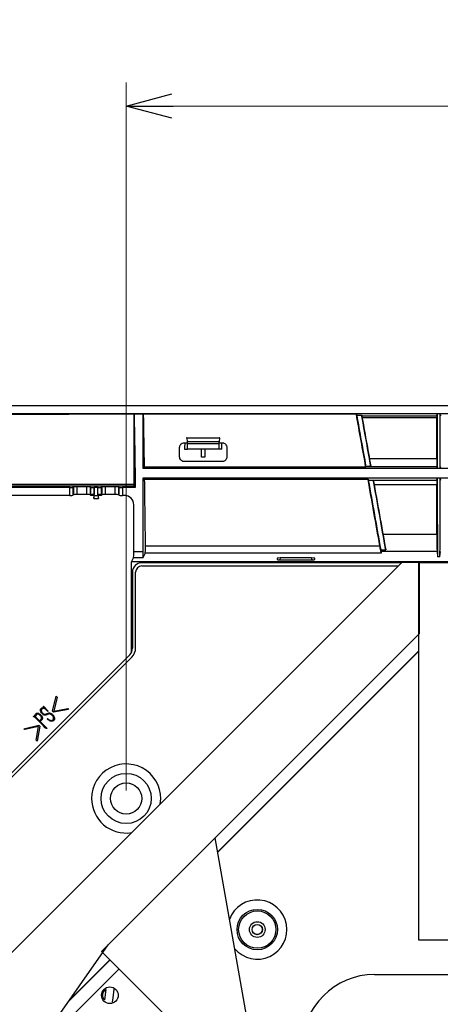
# Model space of a CAD drawing. Header units: millimetres. Extents: x 25 to 1935, y 715 to 2336.
# Tile 227 of 252: x 1636 to 1663, y 1021 to 1083. Entities that reach past the tile are written whole.
import ezdxf

# ---------------------------------------------------------------- set-up
doc = ezdxf.new("R2010")
doc.units = ezdxf.units.MM
doc.header["$LTSCALE"] = 2
doc.layers.get('0').update_dxf_attribs({"color": 2})
doc.styles.add('FS2312', font='simsun.ttf', dxfattribs={"width": 0.8})
doc.dimstyles.new('STANDARD$0', dxfattribs={"dimtxt": 3.5, "dimasz": 3, "dimexe": 1.5, "dimexo": 0.5, "dimgap": 1.5, "dimtad": 1, "dimdec": 1, "dimlfac": 5, "dimdsep": 46, "dimtxsty": 'FS2312', "dimblk1": 'OPEN', "dimblk2": 'OPEN', "dimsah": 1, "dimcen": 0, "dimclrd": 4, "dimclre": 4, "dimclrt": 4, "dimadec": 0, "dimazin": 0, "dimtfac": 1, "dimtdec": 1, "dimtmove": 1, "dimatfit": 0, "dimldrblk": 'OPEN', "dimfxl": 1, "dimtolj": 1, "dimtzin": 0, "dimlwd": 18, "dimlwe": 18, "dimarcsym": 1})

# ---------------------------------------------------------------- blocks, each defined once
blk = doc.blocks.new('_OPEN')
at = {"color": 0}
for p, q in [((-0.966, 0.259), (0, 0)), ((0, 0), (-1, 0)), ((0, 0), (-0.966, -0.259))]:
    blk.add_line(p, q, dxfattribs=at)
blk = doc.blocks.new('*D52')
at = {"color": 4, "lineweight": 18, "transparency": 16777216}
for p, q in [((1643.013, 1034.421), (1643.013, 1079.482)), ((1783.013, 1034.421), (1783.013, 1079.482)), ((1646.013, 1077.982), (1780.013, 1077.982))]:
    blk.add_line(p, q, dxfattribs=at)
at = {"layer": 'Defpoints', "color": 0, "transparency": 16777216}
for p in [(1783.013, 1077.982), (1643.013, 1033.921), (1783.013, 1033.921)]:
    blk.add_point(p, dxfattribs=at)
at = {"color": 4, "lineweight": 18, "transparency": 16777216, "xscale": 3, "yscale": 3, "zscale": 3, "rotation": 180}
blk.add_blockref('_OPEN', (1643.013, 1077.982), dxfattribs=at)
at = {"color": 4, "lineweight": 18, "transparency": 16777216, "xscale": 3, "yscale": 3, "zscale": 3}
blk.add_blockref('_OPEN', (1783.013, 1077.982), dxfattribs=at)
at = {"color": 4, "transparency": 16777216, "insert": (1713.013, 1081.232), "char_height": 3.5, "attachment_point": 5, "style": 'FS2312'}
blk.add_mtext('\\A1;700', dxfattribs=at)

msp = doc.modelspace()

# ---------------------------------------------------------------- linework, layer by layer
at = {"color": 2, "linetype": 'Continuous', "lineweight": 30}
for p, q in [((1625.983, 1058.92), (1800.044, 1058.92)), ((1625.987, 1058.419), (1781.927, 1058.419)), ((1643.501, 1058.385), (1643.52, 1058.385)), ((1644.1, 1058.385), (1643.52, 1058.385)), ((1644.1, 1054.92), (1644.1, 1058.385)), ((1644.119, 1058.385), (1644.1, 1058.385)), ((1657.653, 1058.389), (1657.676, 1058.306)), ((1657.676, 1058.306), (1657.994, 1058.304)), ((1657.994, 1058.304), (1658, 1058.282)), ((1662.784, 1058.282), (1662.793, 1058.401)), ((1662.993, 1058.401), (1662.793, 1058.401)), ((1662.993, 1058.401), (1663.002, 1058.282)), ((1658, 1058.282), (1662.784, 1058.282)), ((1662.783, 1058.146), (1658.026, 1058.146)), ((1646.713, 1056.56), (1646.848, 1056.56)), ((1646.872, 1056.88), (1646.859, 1056.88)), ((1646.872, 1056.88), (1648.954, 1056.88)), ((1646.906, 1056.64), (1646.883, 1056.84)), ((1648.943, 1056.84), (1646.883, 1056.84)), ((1646.906, 1056.64), (1648.92, 1056.64)), ((1648.913, 1056.48), (1646.913, 1056.48)), ((1646.913, 1056.14), (1646.913, 1056.48)), ((1648.913, 1056.48), (1648.913, 1056.14)), ((1648.943, 1056.84), (1648.92, 1056.64)), ((1648.967, 1056.88), (1648.954, 1056.88)), ((1648.978, 1056.56), (1649.113, 1056.56)), ((1646.727, 1056.14), (1646.913, 1056.14)), ((1648.913, 1056.14), (1646.913, 1056.14)), ((1647.813, 1055.636), (1647.813, 1056.14)), ((1648.013, 1056.14), (1648.013, 1055.636)), ((1649.099, 1056.14), (1648.913, 1056.14)), ((1649.113, 1055.36), (1646.713, 1055.36)), ((1648.013, 1055.636), (1647.813, 1055.636)), ((1658.491, 1055.547), (1662.783, 1055.547)), ((1644.176, 1054.997), (1644.1, 1054.92)), ((1781.927, 1054.92), (1644.1, 1054.92)), ((1658.261, 1054.997), (1644.176, 1054.997)), ((1658.261, 1055.035), (1658.261, 1054.997)), ((1662.787, 1055.035), (1658.261, 1055.035)), ((1662.801, 1054.931), (1662.787, 1055.035)), ((1662.801, 1054.931), (1662.985, 1054.931)), ((1663, 1055.035), (1662.985, 1054.931)), ((1631.035, 1053.92), (1643.5, 1053.92)), ((1644.1, 1049.638), (1644.1, 1054.32)), ((1644.1, 1054.32), (1644.187, 1054.233)), ((1644.1, 1054.32), (1781.927, 1054.32)), ((1644.187, 1054.233), (1658.398, 1054.233)), ((1658.398, 1054.233), (1658.413, 1054.187)), ((1658.413, 1054.187), (1658.731, 1054.187)), ((1658.731, 1054.187), (1658.733, 1054.182)), ((1658.733, 1054.182), (1662.785, 1054.182)), ((1662.785, 1054.182), (1662.802, 1054.31)), ((1662.984, 1054.31), (1662.802, 1054.31)), ((1662.984, 1054.31), (1663.001, 1054.182)), ((1639.428, 1053.707), (1627.721, 1053.707)), ((1643.506, 1053.794), (1631.038, 1053.794)), ((1639.428, 1053.206), (1639.428, 1053.707)), ((1639.683, 1053.75), (1639.627, 1053.716)), ((1639.627, 1053.716), (1639.627, 1053.216)), ((1639.683, 1053.249), (1639.683, 1053.75)), ((1640.515, 1053.759), (1639.882, 1053.759)), ((1639.882, 1053.759), (1639.882, 1053.258)), ((1640.515, 1053.258), (1640.515, 1053.759)), ((1640.77, 1053.716), (1640.715, 1053.75)), ((1640.715, 1053.75), (1640.715, 1053.249)), ((1640.77, 1053.246), (1640.77, 1053.716)), ((1641.214, 1053.707), (1640.984, 1053.707)), ((1640.984, 1053.707), (1640.984, 1053.707)), ((1640.984, 1053.206), (1640.984, 1053.707)), ((1640.984, 1053.707), (1640.984, 1053.262)), ((1641.214, 1053.707), (1641.214, 1053.707)), ((1641.214, 1053.262), (1641.214, 1053.707)), ((1641.214, 1053.206), (1641.214, 1053.707)), ((1641.483, 1053.75), (1641.427, 1053.716)), ((1641.427, 1053.716), (1641.427, 1053.246)), ((1641.483, 1053.249), (1641.483, 1053.75)), ((1642.315, 1053.759), (1641.682, 1053.759)), ((1641.682, 1053.759), (1641.682, 1053.258)), ((1642.315, 1053.258), (1642.315, 1053.759)), ((1642.57, 1053.716), (1642.515, 1053.75)), ((1642.515, 1053.75), (1642.515, 1053.249)), ((1642.57, 1053.216), (1642.57, 1053.716)), ((1643.595, 1053.707), (1642.769, 1053.707)), ((1642.769, 1053.707), (1642.769, 1053.206)), ((1643.506, 1053.794), (1643.595, 1053.707)), ((1662.783, 1053.886), (1658.788, 1053.886)), ((1639.428, 1053.206), (1627.722, 1053.206)), ((1639.683, 1053.249), (1639.627, 1053.216)), ((1640.515, 1053.258), (1639.882, 1053.258)), ((1640.751, 1053.227), (1640.715, 1053.249)), ((1640.77, 1053.246), (1640.751, 1053.227)), ((1640.751, 1053.227), (1640.949, 1053.227)), ((1640.984, 1053.262), (1640.949, 1053.227)), ((1640.949, 1053.227), (1640.949, 1053.006)), ((1640.949, 1053.006), (1640.984, 1053.206)), ((1640.949, 1053.006), (1641.249, 1053.006)), ((1640.984, 1053.206), (1641.214, 1053.206)), ((1641.249, 1053.227), (1641.214, 1053.262)), ((1641.214, 1053.206), (1641.249, 1053.006)), ((1641.249, 1053.227), (1641.446, 1053.227)), ((1641.249, 1053.006), (1641.249, 1053.227)), ((1641.446, 1053.227), (1641.427, 1053.246)), ((1641.483, 1053.249), (1641.446, 1053.227)), ((1642.315, 1053.258), (1641.682, 1053.258)), ((1642.57, 1053.216), (1642.515, 1053.249)), ((1642.9, 1053.206), (1642.769, 1053.206)), ((1643.499, 1049.638), (1643.499, 1052.607)), ((1659.35, 1050.737), (1662.783, 1050.737)), ((1643.499, 1049.638), (1644.1, 1049.638)), ((1644.223, 1049.526), (1644.081, 1049.24)), ((1659.234, 1049.526), (1644.223, 1049.526)), ((1644.241, 1050.007), (1659.152, 1050.007)), ((1659.208, 1049.735), (1659.524, 1049.744)), ((1659.224, 1049.635), (1659.234, 1049.526)), ((1662.788, 1049.635), (1659.224, 1049.635)), ((1662.788, 1049.635), (1662.81, 1049.299)), ((1662.976, 1049.299), (1662.999, 1049.635)), ((1660.54, 1048.939), (1628.013, 1016.412)), ((1643.347, 1048.973), (1643.48, 1049.24)), ((1665.913, 1048.973), (1643.347, 1048.973)), ((1643.347, 1043.213), (1643.347, 1048.973)), ((1644.081, 1049.24), (1643.48, 1049.24)), ((1660.522, 1048.92), (1644.013, 1048.92)), ((1652.613, 1049.205), (1652.613, 1049.12)), ((1652.814, 1049.225), (1652.791, 1049.099)), ((1652.813, 1049.099), (1654.814, 1049.099)), ((1654.812, 1049.225), (1652.814, 1049.225)), ((1654.835, 1049.099), (1654.812, 1049.225)), ((1655.013, 1049.12), (1655.013, 1049.205)), ((1661.671, 1048.939), (1660.54, 1048.939)), ((1665.613, 1048.92), (1661.613, 1048.92)), ((1661.613, 1048.92), (1661.613, 1024.92)), ((1661.671, 1044.413), (1661.671, 1048.939)), ((1662.976, 1049.299), (1662.81, 1049.299)), ((1643.413, 1048.32), (1643.413, 1043.488)), ((1643.613, 1043.488), (1643.613, 1048.32)), ((1644.013, 1048.72), (1660.322, 1048.72)), ((1641.872, 1024.614), (1661.671, 1044.413)), ((1661.613, 1043.292), (1648.828, 1030.507)), ((1661.613, 1043.264), (1648.832, 1030.483)), ((1643.237, 1043.064), (1633.87, 1033.696)), ((1634.011, 1033.555), (1643.379, 1042.922)), ((1638.335, 1039.474), (1638.558, 1040.426)), ((1638.619, 1040.361), (1638.412, 1039.488)), ((1638.558, 1040.426), (1638.619, 1040.361)), ((1637.734, 1039.775), (1637.747, 1039.786)), ((1637.796, 1039.688), (1637.734, 1039.775)), ((1637.747, 1039.786), (1638.052, 1039.481)), ((1637.758, 1039.697), (1637.796, 1039.688)), ((1638.039, 1039.465), (1637.901, 1039.586)), ((1639.354, 1039.581), (1638.399, 1039.407)), ((1638.412, 1039.488), (1639.297, 1039.641)), ((1639.297, 1039.641), (1639.354, 1039.581)), ((1637.132, 1039.141), (1637.146, 1039.151)), ((1637.146, 1039.151), (1637.189, 1039.191)), ((1637.703, 1038.591), (1637.202, 1039.097)), ((1637.267, 1039.201), (1637.228, 1039.14)), ((1637.228, 1039.14), (1637.504, 1038.856)), ((1637.504, 1038.856), (1637.577, 1038.947)), ((1637.602, 1038.886), (1637.547, 1038.814)), ((1637.647, 1038.936), (1637.602, 1038.886)), ((1637.935, 1039.313), (1637.995, 1039.338)), ((1638.029, 1039.277), (1637.957, 1039.244)), ((1637.981, 1038.996), (1637.998, 1039.013)), ((1638.05, 1038.936), (1637.981, 1038.996)), ((1638.052, 1039.481), (1638.039, 1039.465)), ((1638.399, 1039.407), (1638.335, 1039.474)), ((1636.507, 1038.363), (1637.46, 1038.587)), ((1636.573, 1038.302), (1636.507, 1038.363)), ((1637.446, 1038.509), (1636.573, 1038.302)), ((1637.292, 1037.624), (1637.446, 1038.509)), ((1637.528, 1038.523), (1637.352, 1037.567)), ((1637.46, 1038.587), (1637.528, 1038.523)), ((1637.547, 1038.814), (1637.873, 1038.486)), ((1637.924, 1038.38), (1637.865, 1038.41)), ((1637.946, 1038.371), (1637.924, 1038.38)), ((1637.352, 1037.567), (1637.292, 1037.624)), ((1648.669, 1031.411), (1641.447, 1024.188)), ((1652.211, 1011.32), (1648.669, 1031.411)), ((1632.564, 1011.32), (1641.872, 1024.614)), ((1661.613, 1024.92), (1665.613, 1024.92)), ((1641.447, 1024.188), (1646.83, 1018.805)), ((1641.992, 1023.643), (1639.324, 1020.974)), ((1641.978, 1023.657), (1639.39, 1021.069)), ((1642.564, 1023.071), (1639.306, 1019.813)), ((1658.813, 1022.72), (1664.613, 1022.72)), ((1641.722, 1021.761), (1641.64, 1021.108))]:
    msp.add_line(p, q, dxfattribs=at)
at = {"color": 2, "linetype": 'Continuous', "lineweight": 30, "flags": 128}
for points in [[(1657.657, 1058.369), (1657.457, 1058.369), (1656.657, 1058.369), (1653.457, 1058.37), (1644.12, 1058.371)], [(1662.985, 1054.931), (1662.987, 1055.612), (1662.988, 1056.293), (1662.99, 1056.974), (1662.991, 1057.655), (1662.993, 1058.336), (1662.993, 1058.401)], [(1662.976, 1049.299), (1662.977, 1050.109), (1662.978, 1050.92), (1662.98, 1051.73), (1662.981, 1052.541), (1662.983, 1053.425), (1662.984, 1054.31)], [(1642.238, 1021.776), (1642.157, 1021.245), (1642.121, 1020.961)]]:
    msp.add_lwpolyline(points, dxfattribs=at)
at = {"color": 2, "linetype": 'Continuous', "lineweight": 30}
for centre, radius in [((1643.012, 1033.921), 1.6), ((1643.012, 1033.921), 1), ((1643.013, 1033.921), 1), ((1651.353, 1025.58), 1.286), ((1651.353, 1025.58), 1.186), ((1651.353, 1025.58), 0.5), ((1651.353, 1025.58), 0.33), ((1651.353, 1025.58), 0.32), ((1641.976, 1021.397), 0.53)]:
    msp.add_circle(centre, radius, dxfattribs=at)
for centre, radius, start, end in [((1644.013, 1048.32), 0.6, 90, 180), ((1644.013, 1048.32), 0.4, 90, 180), ((1642.813, 1043.488), 0.6, 315, 0), ((1642.813, 1043.488), 0.8, 315, 0), ((1643.012, 1033.921), 2.2, 351.21105, 180), ((1643.012, 1033.921), 2.2, 180, 278.78895), ((1651.353, 1025.58), 1.886, 220.13828, 159.86172), ((1658.813, 1018.12), 4.6, 90, 180)]:
    msp.add_arc(centre, radius, start, end, dxfattribs=at)
for centre, major_axis, ratio, start_param, end_param in [((1640.536, 1034.92), (0, 72.3), 0.052408, 4.993768, 5.042708), ((1661.185, 1034.92), (-12.749, 72.3), 0.008594, 4.992253, 5.041173), ((1658.035, 1058.083), (-0.035, 0.2), 0.008594, 5.032376, 6.194403), ((1661.503, 1034.92), (-12.961, 73.5), 0.008594, 4.995322, 5.032376), ((1652.883, 1034.92), (0, 73.5), 0.087489, 1.272231, 1.27792), ((1646.859, 1056.78), (0, 0.1), 0.087489, 0, 0.269562), ((1646.872, 1056.68), (0, 0.2), 0.087489, 5.639684, 6.283185), ((1646.896, 1056.48), (0, 0.2), 0.087489, 4.712389, 5.639684), ((1648.931, 1056.48), (0, 0.2), 0.087489, 0.643501, 1.570796), ((1648.954, 1056.68), (0, 0.2), 0.087489, 0, 0.643501), ((1648.967, 1056.78), (0, 0.1), 0.087489, 6.013623, 6.283185), ((1642.943, 1034.92), (0, 73.5), 0.087489, 5.005266, 5.010955), ((1658.508, 1055.434), (-0.071, 0.4), 0.008594, 3.516161, 4.995322), ((1658.19, 1055.434), (-0.071, 0.4), 0.008594, 3.192437, 3.478804), ((1640.536, 1034.92), (0, 72.3), 0.052408, 4.9226, 4.982786), ((1661.185, 1034.92), (-12.749, 72.3), 0.008594, 4.921085, 4.98127), ((1658.803, 1053.782), (-0.071, 0.4), 0.008594, 4.971855, 6.22931), ((1639.428, 1053.717), (0.2, 0), 0.052408, 4.712389, 6.195919), ((1639.882, 1053.749), (0.2, 0), 0.052408, 1.570796, 3.054326), ((1640.515, 1053.749), (0.2, 0), 0.052408, 0.087266, 1.570796), ((1640.969, 1053.717), (0.2, 0), 0.052408, 3.228859, 4.783431), ((1641.228, 1053.717), (0.2, 0), 0.052408, 4.641347, 6.195919), ((1641.682, 1053.749), (0.2, 0), 0.052408, 1.570796, 3.054326), ((1642.315, 1053.749), (0.2, 0), 0.052408, 0.087266, 1.570796), ((1642.769, 1053.717), (0.2, 0), 0.052408, 3.228859, 4.712389), ((1661.503, 1034.92), (-12.961, 73.5), 0.008594, 4.927757, 4.971855), ((1639.428, 1053.216), (0.2, 0), 0.052408, 4.712389, 6.195919), ((1639.882, 1053.248), (0.2, 0), 0.052408, 1.570796, 3.054326), ((1640.515, 1053.248), (0.2, 0), 0.052408, 0.087266, 1.570796), ((1640.969, 1053.244), (0.2, 0), 0.087489, 1.499754, 3.054326), ((1641.228, 1053.244), (0.2, 0), 0.087489, 0.087266, 1.641838), ((1641.682, 1053.248), (0.2, 0), 0.052408, 1.570796, 3.054326), ((1642.315, 1053.248), (0.2, 0), 0.052408, 0.087266, 1.570796), ((1642.769, 1053.216), (0.2, 0), 0.052408, 3.228859, 4.712389), ((1642.898, 1052.605), (0.425, 0.425), 0.997265, 5.499157, 7.067214), ((1643.478, 1049.638), (0, 0.4), 0.052408, 3.246312, 4.712389), ((1644.079, 1049.638), (0, 0.4), 0.052408, 3.246312, 4.712389), ((1644.221, 1049.924), (0, 0.4), 0.052408, 3.246312, 4.9226), ((1659.163, 1049.924), (-0.071, 0.4), 0.008594, 3.244797, 4.921085), ((1652.816, 1049.204), (0.203, 0), 0.103166, 1.583107, 3.141724), ((1652.816, 1049.12), (0.203, 0), 0.103472, 3.141395, 4.693939), ((1654.81, 1049.204), (0.203, 0), 0.103166, 6.283054, 7.84167), ((1654.81, 1049.12), (0.203, 0), 0.103472, 4.730839, 6.283383)]:
    msp.add_ellipse(centre, major_axis=major_axis, ratio=ratio, start_param=start_param, end_param=end_param, dxfattribs=at)
for points, knots in [([(1643.5, 1058.371), (1640.585, 1058.371), (1636.214, 1058.371), (1631.115, 1058.372), (1628.565, 1058.372), (1627.29, 1058.372), (1626.744, 1058.372), (1626.379, 1058.372), (1626.197, 1058.371), (1626.015, 1058.368)], [0, 0, 0, 0, 0.5, 0.75, 0.875, 0.9375, 0.96875, 0.96875, 1, 1, 1, 1]), ([(1626.016, 1058.389), (1626.181, 1058.389), (1626.346, 1058.388), (1626.675, 1058.388), (1626.84, 1058.388), (1627.334, 1058.388), (1628.323, 1058.388), (1630.63, 1058.388), (1635.244, 1058.388), (1644.471, 1058.389), (1652.38, 1058.389), (1657.653, 1058.389)], [0, 0, 0, 0, 0.015625, 0.015625, 0.03125, 0.03125, 0.0625, 0.125, 0.25, 0.5, 1, 1, 1, 1]), ([(1643.52, 1058.385), (1643.531, 1057.758), (1643.542, 1057.131), (1643.552, 1056.504), (1643.562, 1055.878), (1643.572, 1055.251), (1643.581, 1054.624), (1643.586, 1054.318), (1643.59, 1054.013), (1643.595, 1053.707)], [0.08799239, 0.08799239, 0.08799239, 0.08799239, 0.09739493, 0.09739493, 0.09739493, 0.10679746, 0.10679746, 0.10679746, 0.11138558, 0.11138558, 0.11138558, 0.11138558]), ([(1662.793, 1058.401), (1662.794, 1058.174), (1662.794, 1057.947), (1662.795, 1057.72), (1662.795, 1057.493), (1662.796, 1057.266), (1662.796, 1057.039), (1662.797, 1056.812), (1662.797, 1056.585), (1662.798, 1056.358), (1662.798, 1056.12), (1662.799, 1055.882), (1662.799, 1055.644), (1662.8, 1055.407), (1662.8, 1055.169), (1662.801, 1054.931)], [0, 0, 0, 0, 0.00340494, 0.00340494, 0.00340494, 0.00680988, 0.00680988, 0.00680988, 0.01021482, 0.01021482, 0.01021482, 0.01378271, 0.01378271, 0.01378271, 0.01735059, 0.01735059, 0.01735059, 0.01735059]), ([(1662.784, 1058.282), (1662.784, 1058.279), (1662.784, 1058.264), (1662.783, 1058.216), (1662.783, 1058.183), (1662.783, 1058.146)], [0, 0, 0, 0, 0.5, 0.5, 1, 1, 1, 1]), ([(1646.413, 1056.26), (1646.413, 1056.299), (1646.421, 1056.337), (1646.443, 1056.391), (1646.452, 1056.408), (1646.473, 1056.44), (1646.486, 1056.455), (1646.513, 1056.483), (1646.528, 1056.496), (1646.56, 1056.519), (1646.578, 1056.528), (1646.632, 1056.552), (1646.673, 1056.56), (1646.713, 1056.56)], [0, 0, 0, 0, 0.25, 0.25, 0.375, 0.375, 0.5, 0.5, 0.625, 0.625, 0.75, 0.75, 1, 1, 1, 1]), ([(1649.113, 1056.56), (1649.133, 1056.56), (1649.153, 1056.558), (1649.192, 1056.55), (1649.212, 1056.544), (1649.266, 1056.521), (1649.3, 1056.497), (1649.354, 1056.442), (1649.376, 1056.408), (1649.405, 1056.337), (1649.413, 1056.299), (1649.413, 1056.26)], [0, 0, 0, 0, 0.125, 0.125, 0.25, 0.25, 0.5, 0.5, 0.75, 0.75, 1, 1, 1, 1]), ([(1646.713, 1055.36), (1646.693, 1055.36), (1646.673, 1055.362), (1646.634, 1055.37), (1646.615, 1055.377), (1646.56, 1055.4), (1646.527, 1055.423), (1646.472, 1055.479), (1646.451, 1055.512), (1646.421, 1055.583), (1646.413, 1055.622), (1646.413, 1055.66)], [0, 0, 0, 0, 0.125, 0.125, 0.25, 0.25, 0.5, 0.5, 0.75, 0.75, 1, 1, 1, 1]), ([(1649.413, 1055.66), (1649.413, 1055.622), (1649.405, 1055.584), (1649.383, 1055.53), (1649.374, 1055.513), (1649.353, 1055.481), (1649.34, 1055.465), (1649.313, 1055.437), (1649.298, 1055.425), (1649.266, 1055.402), (1649.248, 1055.392), (1649.194, 1055.369), (1649.154, 1055.36), (1649.113, 1055.36)], [0, 0, 0, 0, 0.25, 0.25, 0.375, 0.375, 0.5, 0.5, 0.625, 0.625, 0.75, 0.75, 1, 1, 1, 1]), ([(1662.783, 1055.547), (1662.783, 1055.517), (1662.783, 1055.488), (1662.783, 1055.428), (1662.783, 1055.398), (1662.784, 1055.309), (1662.784, 1055.252), (1662.784, 1055.179), (1662.785, 1055.156), (1662.785, 1055.116), (1662.785, 1055.099), (1662.786, 1055.069), (1662.786, 1055.058), (1662.786, 1055.042), (1662.786, 1055.036), (1662.787, 1055.035)], [0, 0, 0, 0, 0.125, 0.125, 0.25, 0.25, 0.5, 0.5, 0.625, 0.625, 0.75, 0.75, 0.875, 0.875, 1, 1, 1, 1]), ([(1643.5, 1053.92), (1643.5, 1053.891), (1643.5, 1053.859), (1643.503, 1053.811), (1643.504, 1053.796), (1643.506, 1053.794)], [0, 0, 0, 0, 0.5, 0.5, 1, 1, 1, 1]), ([(1658.413, 1054.187), (1658.545, 1053.451), (1658.677, 1052.712), (1658.942, 1051.227), (1659.075, 1050.482), (1659.208, 1049.735)], [0, 0, 0, 0, 0.5, 0.5, 1, 1, 1, 1]), ([(1658.731, 1054.187), (1658.863, 1053.452), (1658.994, 1052.714), (1659.259, 1051.233), (1659.391, 1050.49), (1659.524, 1049.744)], [0, 0, 0, 0, 0.5, 0.5, 1, 1, 1, 1]), ([(1662.785, 1054.182), (1662.785, 1054.18), (1662.785, 1054.171), (1662.784, 1054.141), (1662.784, 1054.12), (1662.783, 1054.04), (1662.783, 1053.967), (1662.783, 1053.886)], [0, 0, 0, 0, 0.25, 0.25, 0.5, 0.5, 1, 1, 1, 1]), ([(1662.802, 1054.31), (1662.802, 1054.04), (1662.803, 1053.77), (1662.803, 1053.499), (1662.804, 1053.229), (1662.804, 1052.959), (1662.805, 1052.689), (1662.805, 1052.419), (1662.806, 1052.149), (1662.806, 1051.878), (1662.807, 1051.608), (1662.807, 1051.338), (1662.808, 1051.068), (1662.808, 1050.798), (1662.808, 1050.528), (1662.809, 1050.257), (1662.809, 1049.938), (1662.81, 1049.618), (1662.81, 1049.299)], [0.06050719, 0.06050719, 0.06050719, 0.06050719, 0.06455971, 0.06455971, 0.06455971, 0.06861222, 0.06861222, 0.06861222, 0.07266473, 0.07266473, 0.07266473, 0.07671725, 0.07671725, 0.07671725, 0.08076976, 0.08076976, 0.08076976, 0.08556294, 0.08556294, 0.08556294, 0.08556294]), ([(1659.524, 1049.744), (1659.523, 1049.752), (1659.52, 1049.766), (1659.516, 1049.79), (1659.512, 1049.816), (1659.507, 1049.843), (1659.502, 1049.871), (1659.497, 1049.902), (1659.492, 1049.934), (1659.481, 1049.995), (1659.465, 1050.09), (1659.442, 1050.218), (1659.419, 1050.349), (1659.399, 1050.464), (1659.381, 1050.565), (1659.366, 1050.651), (1659.356, 1050.708), (1659.35, 1050.737)], [0, 0, 0, 0, 0.028663, 0.057925, 0.087887, 0.118643, 0.150279, 0.182874, 0.216501, 0.251225, 0.371951, 0.501268, 0.623395, 0.749733, 0.832841, 0.916187, 1, 1, 1, 1]), ([(1662.783, 1050.737), (1662.783, 1050.631), (1662.783, 1050.525), (1662.783, 1050.366), (1662.784, 1050.313), (1662.784, 1050.206), (1662.784, 1050.152), (1662.784, 1050.047), (1662.784, 1049.995), (1662.785, 1049.895), (1662.785, 1049.848), (1662.786, 1049.761), (1662.786, 1049.721), (1662.787, 1049.676), (1662.787, 1049.663), (1662.787, 1049.644), (1662.787, 1049.637), (1662.788, 1049.635)], [0, 0, 0, 0, 0.25, 0.25, 0.375, 0.375, 0.5, 0.5, 0.625, 0.625, 0.75, 0.75, 0.875, 0.875, 0.9375, 0.9375, 1, 1, 1, 1]), ([(1659.224, 1049.635), (1659.223, 1049.636), (1659.223, 1049.637), (1659.223, 1049.643), (1659.222, 1049.649), (1659.22, 1049.657), (1659.218, 1049.672), (1659.214, 1049.696), (1659.21, 1049.722), (1659.208, 1049.735)], [0, 0, 0, 0, 0.098988, 0.197975, 0.297506, 0.398117, 0.500326, 0.743578, 1, 1, 1, 1]), ([(1637.661, 1039.326), (1637.633, 1039.359), (1637.585, 1039.414), (1637.555, 1039.503), (1637.553, 1039.568), (1637.566, 1039.617), (1637.587, 1039.642), (1637.598, 1039.654), (1637.6, 1039.655)], [0, 0, 0, 0, 0.347616, 0.584293, 0.742702, 0.863803, 0.985285, 1, 1, 1, 1]), ([(1637.6, 1039.655), (1637.618, 1039.668), (1637.655, 1039.693), (1637.713, 1039.702), (1637.746, 1039.698), (1637.758, 1039.697)], [0, 0, 0, 0, 0.394364, 0.789772, 1, 1, 1, 1]), ([(1637.648, 1039.614), (1637.64, 1039.604), (1637.622, 1039.583), (1637.614, 1039.537), (1637.617, 1039.477), (1637.655, 1039.405), (1637.711, 1039.336), (1637.766, 1039.306), (1637.791, 1039.293)], [0, 0, 0, 0, 0.097448, 0.196203, 0.343435, 0.536593, 0.790424, 1, 1, 1, 1]), ([(1637.901, 1039.586), (1637.882, 1039.6), (1637.842, 1039.629), (1637.774, 1039.651), (1637.708, 1039.648), (1637.668, 1039.629), (1637.651, 1039.616), (1637.648, 1039.614)], [0, 0, 0, 0, 0.2629583, 0.5309557, 0.7692706, 0.9588145, 1, 1, 1, 1]), ([(1637.123, 1039.125), (1637.123, 1039.126), (1637.122, 1039.127), (1637.122, 1039.128), (1637.122, 1039.13), (1637.124, 1039.134), (1637.128, 1039.137), (1637.131, 1039.14), (1637.132, 1039.141)], [0, 0, 0, 0, 0.101118, 0.166458, 0.232039, 0.386879, 0.81274, 1, 1, 1, 1]), ([(1637.202, 1039.097), (1637.196, 1039.099), (1637.182, 1039.104), (1637.16, 1039.109), (1637.138, 1039.113), (1637.127, 1039.122), (1637.123, 1039.125)], [0, 0, 0, 0, 0.2519613, 0.5040727, 0.8219487, 1, 1, 1, 1]), ([(1637.189, 1039.191), (1637.196, 1039.201), (1637.211, 1039.221), (1637.238, 1039.263), (1637.261, 1039.291), (1637.277, 1039.31)], [0, 0, 0, 0, 0.250365, 0.500733, 1, 1, 1, 1]), ([(1637.331, 1039.276), (1637.324, 1039.271), (1637.312, 1039.26), (1637.29, 1039.235), (1637.276, 1039.214), (1637.267, 1039.201)], [0, 0, 0, 0, 0.250572, 0.501368, 1, 1, 1, 1]), ([(1637.277, 1039.31), (1637.289, 1039.323), (1637.31, 1039.344), (1637.355, 1039.36), (1637.403, 1039.358), (1637.489, 1039.326), (1637.568, 1039.26), (1637.62, 1039.195), (1637.637, 1039.175)], [0, 0, 0, 0, 0.119277, 0.199539, 0.315694, 0.435514, 0.819574, 1, 1, 1, 1]), ([(1637.548, 1039.206), (1637.532, 1039.219), (1637.5, 1039.246), (1637.453, 1039.278), (1637.414, 1039.296), (1637.383, 1039.3), (1637.355, 1039.293), (1637.339, 1039.282), (1637.331, 1039.276)], [0, 0, 0, 0, 0.252342, 0.50498, 0.670788, 0.771774, 0.873337, 1, 1, 1, 1]), ([(1637.577, 1038.947), (1637.592, 1038.965), (1637.614, 1038.992), (1637.633, 1039.035), (1637.637, 1039.07), (1637.625, 1039.115), (1637.591, 1039.159), (1637.562, 1039.191), (1637.548, 1039.206)], [0, 0, 0, 0, 0.225868, 0.352649, 0.458828, 0.565091, 0.802358, 1, 1, 1, 1]), ([(1637.637, 1039.175), (1637.657, 1039.142), (1637.686, 1039.095), (1637.693, 1039.024), (1637.68, 1038.975), (1637.658, 1038.95), (1637.647, 1038.936)], [0, 0, 0, 0, 0.440347, 0.618394, 0.797824, 1, 1, 1, 1]), ([(1637.957, 1039.244), (1637.926, 1039.233), (1637.872, 1039.215), (1637.785, 1039.231), (1637.717, 1039.27), (1637.678, 1039.309), (1637.661, 1039.326)], [0, 0, 0, 0, 0.294922, 0.507015, 0.777464, 1, 1, 1, 1]), ([(1637.791, 1039.293), (1637.812, 1039.288), (1637.856, 1039.279), (1637.904, 1039.299), (1637.931, 1039.311), (1637.935, 1039.313)], [0, 0, 0, 0, 0.409658, 0.906282, 1, 1, 1, 1]), ([(1637.995, 1039.338), (1638.03, 1039.35), (1638.088, 1039.37), (1638.173, 1039.365), (1638.272, 1039.311), (1638.353, 1039.244), (1638.399, 1039.178), (1638.407, 1039.166)], [0, 0, 0, 0, 0.227104, 0.367147, 0.507454, 0.912932, 1, 1, 1, 1]), ([(1637.998, 1039.013), (1638.025, 1038.993), (1638.083, 1038.949), (1638.164, 1038.899), (1638.239, 1038.885), (1638.288, 1038.887), (1638.327, 1038.904), (1638.345, 1038.922), (1638.354, 1038.93)], [0, 0, 0, 0, 0.252863, 0.548377, 0.69293, 0.812767, 0.910417, 1, 1, 1, 1]), ([(1638.293, 1039.223), (1638.273, 1039.241), (1638.236, 1039.272), (1638.171, 1039.3), (1638.1, 1039.303), (1638.055, 1039.286), (1638.029, 1039.277)], [0, 0, 0, 0, 0.2774881, 0.4993517, 0.7210321, 1, 1, 1, 1]), ([(1638.403, 1038.887), (1638.389, 1038.874), (1638.36, 1038.848), (1638.297, 1038.831), (1638.225, 1038.835), (1638.136, 1038.868), (1638.083, 1038.911), (1638.05, 1038.936)], [0, 0, 0, 0, 0.144208, 0.28997, 0.4813, 0.684439, 1, 1, 1, 1]), ([(1638.354, 1038.93), (1638.367, 1038.946), (1638.389, 1038.972), (1638.399, 1039.027), (1638.388, 1039.096), (1638.351, 1039.167), (1638.309, 1039.208), (1638.293, 1039.223)], [0, 0, 0, 0, 0.17498, 0.304456, 0.48293, 0.797824, 1, 1, 1, 1]), ([(1638.407, 1039.166), (1638.429, 1039.123), (1638.46, 1039.063), (1638.458, 1038.977), (1638.437, 1038.926), (1638.414, 1038.899), (1638.403, 1038.887)], [0, 0, 0, 0, 0.469239, 0.652383, 0.83475, 1, 1, 1, 1]), ([(1637.865, 1038.41), (1637.856, 1038.414), (1637.843, 1038.421), (1637.829, 1038.428), (1637.82, 1038.436), (1637.812, 1038.467), (1637.773, 1038.522), (1637.73, 1038.565), (1637.703, 1038.591)], [0, 0, 0, 0, 0.128484, 0.171476, 0.192725, 0.264628, 0.544306, 1, 1, 1, 1]), ([(1637.873, 1038.486), (1637.884, 1038.474), (1637.907, 1038.45), (1637.933, 1038.421), (1637.949, 1038.399), (1637.957, 1038.389), (1637.962, 1038.383), (1637.965, 1038.378), (1637.967, 1038.375), (1637.968, 1038.372), (1637.969, 1038.37), (1637.97, 1038.369), (1637.97, 1038.368), (1637.969, 1038.367), (1637.969, 1038.367), (1637.968, 1038.366), (1637.968, 1038.366)], [0, 0, 0, 0, 0.3070986, 0.6423337, 0.7549886, 0.8302839, 0.8806645, 0.914711, 0.9382414, 0.9544222, 0.9653494, 0.9763517, 0.9814754, 0.9857261, 0.9922157, 1, 1, 1, 1]), ([(1637.968, 1038.366), (1637.965, 1038.366), (1637.958, 1038.365), (1637.951, 1038.368), (1637.947, 1038.37), (1637.946, 1038.371)], [0, 0, 0, 0, 0.4212172, 0.8361711, 1, 1, 1, 1]), ([(1641.64, 1021.108), (1641.624, 1021.125), (1641.572, 1021.179), (1641.53, 1021.301), (1641.52, 1021.454), (1641.566, 1021.6), (1641.637, 1021.708), (1641.701, 1021.748), (1641.722, 1021.761)], [0, 0, 0, 0, 0.09554, 0.297153, 0.498745, 0.700323, 0.901904, 1, 1, 1, 1])]:
    msp.add_open_spline(points, degree=3, knots=knots, dxfattribs=at)
for points in [[(1643.5, 1058.371), (1643.5, 1058.377), (1643.5, 1058.382), (1643.501, 1058.385)], [(1643.5, 1058.371), (1643.5, 1056.902), (1643.5, 1055.418), (1643.5, 1053.92)], [(1644.12, 1058.371), (1644.12, 1058.377), (1644.119, 1058.382), (1644.119, 1058.385)], [(1657.653, 1058.389), (1657.653, 1058.387), (1657.655, 1058.38), (1657.657, 1058.369)], [(1657.676, 1058.306), (1657.869, 1057.23), (1658.063, 1056.147), (1658.258, 1055.057)], [(1657.994, 1058.304), (1658.187, 1057.231), (1658.38, 1056.15), (1658.575, 1055.062)], [(1662.783, 1055.547), (1662.783, 1056.418), (1662.783, 1057.285), (1662.783, 1058.146)], [(1646.413, 1055.66), (1646.413, 1055.861), (1646.413, 1056.061), (1646.413, 1056.26)], [(1649.413, 1056.26), (1649.413, 1056.061), (1649.413, 1055.861), (1649.413, 1055.66)], [(1658.258, 1055.057), (1658.363, 1055.059), (1658.469, 1055.06), (1658.575, 1055.062)], [(1662.783, 1050.737), (1662.783, 1051.792), (1662.783, 1052.842), (1662.783, 1053.886)]]:
    msp.add_open_spline(points, degree=3, dxfattribs=at)

# ---------------------------------------------------------------- dimensions: what is measured, and where the dimension line sits
dim = msp.add_linear_dim(base=(1783.013, 1077.982), p1=(1643.013, 1033.921), p2=(1783.013, 1033.921), dimstyle='STANDARD$0')
dim.commit()
dim.dimension.update_dxf_attribs({"geometry": '*D52', "text_midpoint": (1713.013, 1081.232)})

doc.saveas('drawing.dxf')
